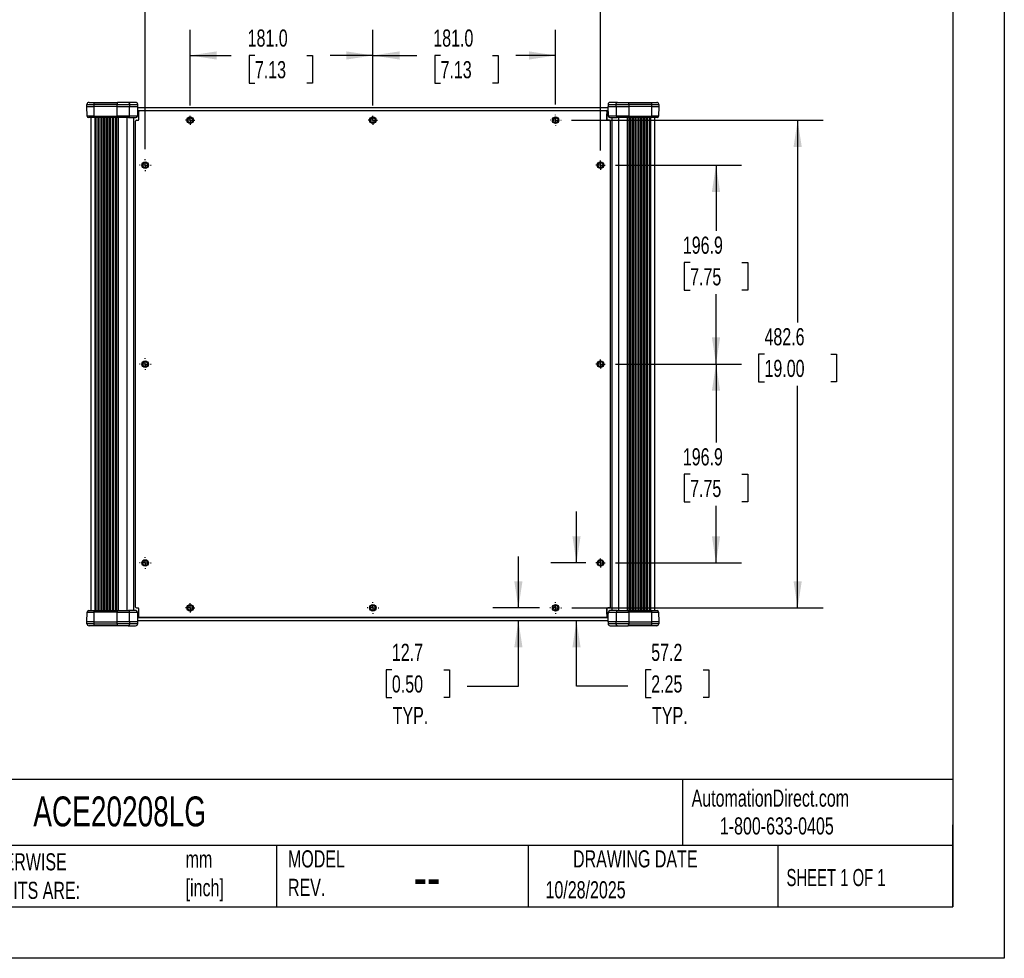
# Model space of a CAD drawing. Header units: millimetres. Extents: x 0 to 2235, y 0 to 1727.
# Tile 4 of 7: x 1260 to 2235, y 0 to 929. Entities that reach past the tile are written whole.
import ezdxf

# ---------------------------------------------------------------- set-up
doc = ezdxf.new("R2010")
doc.units = ezdxf.units.MM
doc.header["$LTSCALE"] = 8
doc.linetypes.add('CENTERX2', pattern=[20.32, 12.7, -2.54, 2.54, -2.54])
doc.layers.add('CENTER', color=40, linetype='CENTERX2')
doc.layers.add('DIMENSIONS', color=140, linetype='Continuous', lineweight=25)
doc.layers.add('TEXT', color=140, linetype='Continuous', lineweight=25)
doc.styles.add('SLDTEXTSTYLE0', font='TXT', dxfattribs={"width": 0.7})
doc.styles.add('SLDTEXTSTYLE1', font='TXT', dxfattribs={"width": 0.65})
doc.dimstyles.new('SLDDIMSTYLE0', dxfattribs={"dimtxt": 17.264063, "dimasz": 26.416, "dimexe": 0, "dimexo": 0.0625, "dimgap": 4.316016, "dimtad": 0, "dimtih": 1, "dimtoh": 1, "dimdec": 1, "dimrnd": 1e-09, "dimzin": 4, "dimdsep": 46, "dimtxsty": 'SLDTEXTSTYLE0', "dimsah": 1, "dimcen": 0.09, "dimadec": 0, "dimazin": 1, "dimtfac": 1, "dimtdec": 1, "dimtofl": 0, "dimtmove": 0, "dimatfit": 3, "dimfxl": 0, "dimfrac": 2, "dimtolj": 1, "dimtzin": 12, "dimarcsym": 0})
doc.dimstyles.new('SLDDIMSTYLE1', dxfattribs={"dimtxt": 17.264063, "dimasz": 26.416, "dimexe": 0, "dimexo": 0.0625, "dimgap": 4.316016, "dimtad": 0, "dimtih": 1, "dimtoh": 1, "dimdec": 1, "dimrnd": 1e-09, "dimzin": 12, "dimdsep": 46, "dimtxsty": 'SLDTEXTSTYLE0', "dimsah": 1, "dimcen": 0.09, "dimadec": 0, "dimazin": 3, "dimtfac": 1, "dimtdec": 1, "dimtofl": 0, "dimtmove": 0, "dimatfit": 3, "dimfxl": 0, "dimfrac": 2, "dimtolj": 1, "dimtzin": 12, "dimarcsym": 0})
doc.dimstyles.new('SLDDIMSTYLE2', dxfattribs={"dimtxt": 17.264063, "dimasz": 26.416, "dimexe": 0, "dimexo": 0.0625, "dimgap": 4.316016, "dimtad": 0, "dimtih": 1, "dimtoh": 1, "dimdec": 1, "dimrnd": 1e-09, "dimzin": 12, "dimdsep": 46, "dimtxsty": 'SLDTEXTSTYLE0', "dimsah": 1, "dimcen": 0.09, "dimadec": 0, "dimazin": 3, "dimtfac": 1, "dimtdec": 1, "dimtmove": 0, "dimatfit": 0, "dimfxl": 0, "dimfrac": 2, "dimtolj": 1, "dimtzin": 12, "dimarcsym": 0})

# ---------------------------------------------------------------- blocks, each defined once
blk = doc.blocks.new('_D_9')
at = {"layer": 'DIMENSIONS'}
for p, q in [((1428.97, 844.1), (1428.97, 918.94)), ((1609.95, 844.1), (1609.95, 918.94)), ((1428.97, 893.54), (1469.69, 893.54)), ((1493.09, 893.54), (1487.29, 893.54)), ((1487.29, 893.54), (1487.29, 866.1)), ((1544.39, 893.54), (1550.19, 893.54)), ((1550.19, 893.54), (1550.19, 866.1)), ((1609.95, 893.54), (1567.78, 893.54)), ((1487.29, 866.1), (1493.09, 866.1)), ((1550.19, 866.1), (1544.39, 866.1))]:
    blk.add_line(p, q, dxfattribs=at)
for points in [[(1428.97, 893.54), (1455.39, 889.47), (1455.39, 897.6)], [(1609.95, 893.54), (1583.53, 897.6), (1583.53, 889.47)]]:
    blk.add_solid(points, dxfattribs=at)
at = {"layer": 'DIMENSIONS', "char_height": 16.933, "attachment_point": 1, "style": 'SLDTEXTSTYLE0'}
for s, insert in [('181.0', (1485.91, 919.23)), ('7.13', (1493.09, 887.93))]:
    blk.add_mtext(s, dxfattribs=dict(at, insert=insert))
blk = doc.blocks.new('_D_10')
at = {"layer": 'DIMENSIONS'}
for p, q in [((1609.95, 844.1), (1609.95, 918.94)), ((1790.92, 845.09), (1790.92, 918.94)), ((1609.95, 893.54), (1653.55, 893.54)), ((1676.94, 893.54), (1671.15, 893.54)), ((1671.15, 893.54), (1671.15, 866.1)), ((1728.25, 893.54), (1734.04, 893.54)), ((1734.04, 893.54), (1734.04, 866.1)), ((1790.92, 893.54), (1751.64, 893.54)), ((1671.15, 866.1), (1676.94, 866.1)), ((1734.04, 866.1), (1728.25, 866.1))]:
    blk.add_line(p, q, dxfattribs=at)
for points in [[(1609.95, 893.54), (1636.36, 889.47), (1636.36, 897.6)], [(1790.92, 893.54), (1764.51, 897.6), (1764.51, 889.47)]]:
    blk.add_solid(points, dxfattribs=at)
at = {"layer": 'DIMENSIONS', "char_height": 16.933, "attachment_point": 1, "style": 'SLDTEXTSTYLE0'}
for s, insert in [('181.0', (1669.76, 919.23)), ('7.13', (1676.94, 887.93))]:
    blk.add_mtext(s, dxfattribs=dict(at, insert=insert))
blk = doc.blocks.new('_D_11')
at = {"layer": 'DIMENSIONS'}
for p, q in [((1384.52, 800.92), (1384.52, 1000.54)), ((1835.37, 799.65), (1835.37, 1000.54)), ((1384.52, 975.14), (1552.34, 975.14)), ((1575.74, 975.14), (1569.94, 975.14)), ((1569.94, 975.14), (1569.94, 947.7)), ((1641.4, 975.14), (1647.2, 975.14)), ((1647.2, 975.14), (1647.2, 947.7)), ((1835.37, 975.14), (1664.79, 975.14)), ((1569.94, 947.7), (1575.74, 947.7)), ((1647.2, 947.7), (1641.4, 947.7))]:
    blk.add_line(p, q, dxfattribs=at)
for points in [[(1384.52, 975.14), (1410.94, 971.08), (1410.94, 979.2)], [(1835.37, 975.14), (1808.96, 979.2), (1808.96, 971.08)]]:
    blk.add_solid(points, dxfattribs=at)
at = {"layer": 'DIMENSIONS', "char_height": 16.933, "attachment_point": 1, "style": 'SLDTEXTSTYLE0'}
for s, insert in [('450.9', (1575.74, 1000.83)), ('17.75', (1575.74, 969.53))]:
    blk.add_mtext(s, dxfattribs=dict(at, insert=insert))
blk = doc.blocks.new('_D_12')
at = {"layer": 'DIMENSIONS'}
for p, q in [((1850.06, 784.97), (1975.13, 784.97)), ((1949.73, 784.97), (1949.73, 719.87)), ((1924.07, 688.57), (1918.28, 688.57)), ((1918.28, 688.57), (1918.28, 661.13)), ((1975.38, 688.57), (1981.17, 688.57)), ((1981.17, 688.57), (1981.17, 661.13)), ((1918.28, 661.13), (1924.07, 661.13)), ((1949.73, 588.12), (1949.73, 657.27)), ((1981.17, 661.13), (1975.38, 661.13)), ((1850.06, 588.12), (1975.13, 588.12))]:
    blk.add_line(p, q, dxfattribs=at)
for points in [[(1949.73, 784.97), (1945.66, 758.55), (1953.79, 758.55)], [(1949.73, 588.12), (1953.79, 614.54), (1945.66, 614.54)]]:
    blk.add_solid(points, dxfattribs=at)
at = {"layer": 'DIMENSIONS', "char_height": 16.933, "attachment_point": 1, "style": 'SLDTEXTSTYLE0'}
for s, insert in [('196.9', (1916.89, 714.26)), ('7.75', (1924.07, 682.96))]:
    blk.add_mtext(s, dxfattribs=dict(at, insert=insert))
blk = doc.blocks.new('_D_13')
at = {"layer": 'DIMENSIONS'}
for p, q in [((1850.06, 588.12), (1975.13, 588.12)), ((1949.73, 588.12), (1949.73, 510.4)), ((1924.07, 479.1), (1918.28, 479.1)), ((1918.28, 479.1), (1918.28, 451.66)), ((1975.38, 479.1), (1981.17, 479.1)), ((1981.17, 479.1), (1981.17, 451.66)), ((1918.28, 451.66), (1924.07, 451.66)), ((1981.17, 451.66), (1975.38, 451.66)), ((1949.73, 391.27), (1949.73, 447.8)), ((1850.06, 391.27), (1975.13, 391.27))]:
    blk.add_line(p, q, dxfattribs=at)
for points in [[(1949.73, 588.12), (1945.66, 561.7), (1953.79, 561.7)], [(1949.73, 391.27), (1953.79, 417.69), (1945.66, 417.69)]]:
    blk.add_solid(points, dxfattribs=at)
at = {"layer": 'DIMENSIONS', "char_height": 16.933, "attachment_point": 1, "style": 'SLDTEXTSTYLE0'}
for s, insert in [('196.9', (1916.89, 504.79)), ('7.75', (1924.07, 473.49))]:
    blk.add_mtext(s, dxfattribs=dict(at, insert=insert))
blk = doc.blocks.new('_D_14')
at = {"layer": 'DIMENSIONS'}
for p, q in [((1806.59, 829.42), (2055.97, 829.42)), ((2030.57, 829.42), (2030.57, 629.23)), ((1997.74, 597.92), (1991.94, 597.92)), ((1991.94, 597.92), (1991.94, 570.48)), ((2063.4, 597.92), (2069.2, 597.92)), ((2069.2, 597.92), (2069.2, 570.48)), ((1991.94, 570.48), (1997.74, 570.48)), ((2030.57, 346.82), (2030.57, 566.62)), ((2069.2, 570.48), (2063.4, 570.48)), ((1806.87, 346.82), (2055.97, 346.82))]:
    blk.add_line(p, q, dxfattribs=at)
for points in [[(2030.57, 829.42), (2026.51, 803), (2034.64, 803)], [(2030.57, 346.82), (2034.64, 373.24), (2026.51, 373.24)]]:
    blk.add_solid(points, dxfattribs=at)
at = {"layer": 'DIMENSIONS', "char_height": 16.933, "attachment_point": 1, "style": 'SLDTEXTSTYLE0'}
for s, insert in [('482.6', (1997.74, 623.62)), ('19.00', (1997.74, 592.31))]:
    blk.add_mtext(s, dxfattribs=dict(at, insert=insert))
blk = doc.blocks.new('_D_15')
at = {"layer": 'DIMENSIONS'}
for p, q in [((1811.58, 391.27), (1811.58, 442.07)), ((1820.69, 391.27), (1786.18, 391.27)), ((1811.58, 269.45), (1811.58, 334.12)), ((1885.57, 285.6), (1879.77, 285.6)), ((1879.77, 285.6), (1879.77, 258.16)), ((1936.87, 285.6), (1942.66, 285.6)), ((1942.66, 285.6), (1942.66, 258.16)), ((1862.38, 269.45), (1811.58, 269.45)), ((1879.77, 258.16), (1885.57, 258.16)), ((1942.66, 258.16), (1936.87, 258.16))]:
    blk.add_line(p, q, dxfattribs=at)
for points in [[(1811.58, 391.27), (1815.64, 417.69), (1807.51, 417.69)], [(1811.58, 334.12), (1807.51, 307.7), (1815.64, 307.7)]]:
    blk.add_solid(points, dxfattribs=at)
at = {"layer": 'DIMENSIONS', "char_height": 16.933, "attachment_point": 1, "style": 'SLDTEXTSTYLE0'}
for s, insert in [('57.2', (1885.57, 311.29)), ('2.25', (1885.57, 279.99)), ('TYP.', (1886.4, 248.68))]:
    blk.add_mtext(s, dxfattribs=dict(at, insert=insert))
blk = doc.blocks.new('_D_16')
at = {"layer": 'DIMENSIONS'}
for p, q in [((1754.04, 346.82), (1754.04, 397.62)), ((1774.97, 346.82), (1728.64, 346.82)), ((1754.04, 269.45), (1754.04, 334.12)), ((1628.75, 285.6), (1622.95, 285.6)), ((1622.95, 285.6), (1622.95, 258.16)), ((1680.05, 285.6), (1685.85, 285.6)), ((1685.85, 285.6), (1685.85, 258.16)), ((1703.24, 269.45), (1754.04, 269.45)), ((1622.95, 258.16), (1628.75, 258.16)), ((1685.85, 258.16), (1680.05, 258.16))]:
    blk.add_line(p, q, dxfattribs=at)
for points in [[(1754.04, 346.82), (1758.1, 373.24), (1749.98, 373.24)], [(1754.04, 334.12), (1749.98, 307.7), (1758.1, 307.7)]]:
    blk.add_solid(points, dxfattribs=at)
at = {"layer": 'DIMENSIONS', "char_height": 16.933, "attachment_point": 1, "style": 'SLDTEXTSTYLE0'}
for s, insert in [('12.7', (1628.75, 311.29)), ('0.50', (1628.75, 279.99)), ('TYP.', (1629.58, 248.68))]:
    blk.add_mtext(s, dxfattribs=dict(at, insert=insert))
blk = doc.blocks.new('SW_CENTERMARKSYMBOL_2')
at = {"layer": 'CENTER', "color": 0}
for p, q in [((-2.54, 0), (-4.52374, 0)), ((0, 0), (-2.54, 0)), ((0, 2.54), (0, 4.52374)), ((0, 0), (0, 2.54)), ((0, 0), (0, -2.54)), ((0, 0), (2.54, 0)), ((2.54, 0), (4.52374, 0)), ((0, -2.54), (0, -4.52374))]:
    blk.add_line(p, q, dxfattribs=at)
blk = doc.blocks.new('SW_CENTERMARKSYMBOL_3')
at = {"layer": 'CENTER', "color": 0}
for p, q in [((-5.08, 0), (-5.7912, 0)), ((0, 0), (-2.54, 0)), ((0, 5.08), (0, 5.7912)), ((0, 0), (0, 2.54)), ((0, 0), (0, -2.54)), ((0, 0), (2.54, 0)), ((5.08, 0), (5.7912, 0)), ((0, -5.08), (0, -5.7912))]:
    blk.add_line(p, q, dxfattribs=at)
blk = doc.blocks.new('SW_CENTERMARKSYMBOL_4')
at = {"layer": 'CENTER', "color": 0}
for p, q in [((-5.08, 0), (-5.7912, 0)), ((0, 0), (-2.54, 0)), ((0, 5.08), (0, 5.7912)), ((0, 0), (0, 2.54)), ((0, 0), (0, -2.54)), ((0, 0), (2.54, 0)), ((5.08, 0), (5.7912, 0)), ((0, -5.08), (0, -5.7912))]:
    blk.add_line(p, q, dxfattribs=at)
blk = doc.blocks.new('SW_CENTERMARKSYMBOL_5')
at = {"layer": 'CENTER', "color": 0}
for p, q in [((-2.54, 0), (-4.52374, 0)), ((0, 0), (-2.54, 0)), ((0, 2.54), (0, 4.52374)), ((0, 0), (0, 2.54)), ((0, 0), (0, -2.54)), ((0, 0), (2.54, 0)), ((2.54, 0), (4.52374, 0)), ((0, -2.54), (0, -4.52374))]:
    blk.add_line(p, q, dxfattribs=at)
blk = doc.blocks.new('SW_CENTERMARKSYMBOL_6')
at = {"layer": 'CENTER', "color": 0}
for p, q in [((-5.08, 0), (-5.7912, 0)), ((0, 0), (-2.54, 0)), ((0, 5.08), (0, 5.7912)), ((0, 0), (0, 2.54)), ((0, 0), (0, -2.54)), ((0, 0), (2.54, 0)), ((5.08, 0), (5.7912, 0)), ((0, -5.08), (0, -5.7912))]:
    blk.add_line(p, q, dxfattribs=at)
blk = doc.blocks.new('SW_CENTERMARKSYMBOL_7')
at = {"layer": 'CENTER', "color": 0}
for p, q in [((-2.54, 0), (-4.52374, 0)), ((0, 0), (-2.54, 0)), ((0, 2.54), (0, 4.52374)), ((0, 0), (0, 2.54)), ((0, 0), (0, -2.54)), ((0, 0), (2.54, 0)), ((2.54, 0), (4.52374, 0)), ((0, -2.54), (0, -4.52374))]:
    blk.add_line(p, q, dxfattribs=at)
blk = doc.blocks.new('SW_CENTERMARKSYMBOL_8')
at = {"layer": 'CENTER', "color": 0}
for p, q in [((-2.54, 0), (-4.52374, 0)), ((0, 0), (-2.54, 0)), ((0, 2.54), (0, 4.52374)), ((0, 0), (0, 2.54)), ((0, 0), (0, -2.54)), ((0, 0), (2.54, 0)), ((2.54, 0), (4.52374, 0)), ((0, -2.54), (0, -4.52374))]:
    blk.add_line(p, q, dxfattribs=at)
blk = doc.blocks.new('SW_CENTERMARKSYMBOL_9')
at = {"layer": 'CENTER', "color": 0}
for p, q in [((-5.08, 0), (-5.7912, 0)), ((0, 0), (-2.54, 0)), ((0, 5.08), (0, 5.7912)), ((0, 0), (0, 2.54)), ((0, 0), (0, -2.54)), ((0, 0), (2.54, 0)), ((5.08, 0), (5.7912, 0)), ((0, -5.08), (0, -5.7912))]:
    blk.add_line(p, q, dxfattribs=at)
blk = doc.blocks.new('SW_CENTERMARKSYMBOL_10')
at = {"layer": 'CENTER', "color": 0}
for p, q in [((-2.54, 0), (-4.52374, 0)), ((0, 0), (-2.54, 0)), ((0, 2.54), (0, 4.52374)), ((0, 0), (0, 2.54)), ((0, 0), (0, -2.54)), ((0, 0), (2.54, 0)), ((2.54, 0), (4.52374, 0)), ((0, -2.54), (0, -4.52374))]:
    blk.add_line(p, q, dxfattribs=at)
blk = doc.blocks.new('SW_CENTERMARKSYMBOL_11')
at = {"layer": 'CENTER', "color": 0}
for p, q in [((-2.54, 0), (-4.52374, 0)), ((0, 0), (-2.54, 0)), ((0, 2.54), (0, 4.52374)), ((0, 0), (0, 2.54)), ((0, 0), (0, -2.54)), ((0, 0), (2.54, 0)), ((2.54, 0), (4.52374, 0)), ((0, -2.54), (0, -4.52374))]:
    blk.add_line(p, q, dxfattribs=at)
blk = doc.blocks.new('SW_CENTERMARKSYMBOL_12')
at = {"layer": 'CENTER', "color": 0}
for p, q in [((-5.08, 0), (-5.7912, 0)), ((0, 0), (-2.54, 0)), ((0, 5.08), (0, 5.7912)), ((0, 0), (0, 2.54)), ((0, 0), (0, -2.54)), ((0, 0), (2.54, 0)), ((5.08, 0), (5.7912, 0)), ((0, -5.08), (0, -5.7912))]:
    blk.add_line(p, q, dxfattribs=at)
blk = doc.blocks.new('SW_CENTERMARKSYMBOL_13')
at = {"layer": 'CENTER', "color": 0}
for p, q in [((-5.08, 0), (-5.5118, 0)), ((0, 0), (-2.54, 0)), ((0, 5.08), (0, 5.5118)), ((0, 0), (0, 2.54)), ((0, 0), (0, -2.54)), ((0, 0), (2.54, 0)), ((5.08, 0), (5.5118, 0)), ((0, -5.08), (0, -5.5118))]:
    blk.add_line(p, q, dxfattribs=at)

msp = doc.modelspace()

# ---------------------------------------------------------------- linework, layer by layer
at = {"color": 7, "linetype": 'Continuous'}
for p, q in [((2235.22, 1727.22), (2235.22, 0.02)), ((2235.22, 0.02), (0.02, 0.02))]:
    msp.add_line(p, q, dxfattribs=at)
for p, q in [((1326.84, 845.14), (1333.58, 845.14)), ((1326.84, 843.14), (1326.84, 845.14)), ((1326.84, 843.14), (1333.58, 843.14)), ((1327, 833.61), (1326.84, 843.14)), ((1328.84, 847.14), (1334.1, 847.14)), ((1333.58, 845.14), (1333.58, 843.14)), ((1356.61, 845.14), (1333.58, 845.14)), ((1356.61, 843.14), (1333.58, 843.14)), ((1333.58, 843.14), (1333.63, 833.61)), ((1334.1, 847.14), (1357.13, 847.14)), ((1356.61, 843.14), (1356.61, 845.14)), ((1356.61, 845.14), (1368.97, 845.14)), ((1356.61, 843.14), (1368.97, 843.14)), ((1356.66, 833.61), (1356.61, 843.14)), ((1367.74, 847.14), (1357.13, 847.14)), ((1375.04, 847.14), (1367.74, 847.14)), ((1368.87, 833.61), (1368.97, 843.14)), ((1368.97, 845.14), (1368.97, 843.14)), ((1368.97, 845.14), (1377.04, 845.14)), ((1368.97, 843.14), (1376.95, 843.14)), ((1376.87, 839.03), (1843.02, 839.03)), ((1376.93, 842.12), (1842.96, 842.12)), ((1376.95, 843.14), (1377.04, 843.14)), ((1377.04, 843.14), (1377.04, 845.14)), ((1378.97, 838.95), (1840.93, 838.95)), ((1842.86, 845.14), (1842.86, 843.14)), ((1842.86, 845.14), (1850.92, 845.14)), ((1842.86, 843.14), (1842.94, 843.14)), ((1842.94, 843.14), (1850.92, 843.14)), ((1843.13, 833.61), (1842.94, 843.14)), ((1852.16, 847.14), (1844.86, 847.14)), ((1850.92, 845.14), (1863.28, 845.14)), ((1850.92, 843.14), (1850.92, 845.14)), ((1850.92, 843.14), (1863.28, 843.14)), ((1850.92, 843.14), (1851.02, 833.61)), ((1852.16, 847.14), (1862.76, 847.14)), ((1862.76, 847.14), (1885.79, 847.14)), ((1863.28, 843.14), (1863.24, 833.61)), ((1863.28, 845.14), (1863.28, 843.14)), ((1886.31, 845.14), (1863.28, 845.14)), ((1886.31, 843.14), (1863.28, 843.14)), ((1885.79, 847.14), (1891.06, 847.14)), ((1886.27, 833.61), (1886.31, 843.14)), ((1886.31, 843.14), (1886.31, 845.14)), ((1886.31, 845.14), (1893.06, 845.14)), ((1886.31, 843.14), (1893.06, 843.14)), ((1893.06, 843.14), (1892.89, 833.61)), ((1893.06, 845.14), (1893.06, 843.14)), ((1333.63, 833.61), (1327, 833.61)), ((1334.01, 832.14), (1328.5, 832.14)), ((1330.94, 344.1), (1330.94, 832.14)), ((1333.63, 833.61), (1356.66, 833.61)), ((1357.04, 832.14), (1334.01, 832.14)), ((1334.64, 832.14), (1334.64, 344.1)), ((1336.09, 344.1), (1336.09, 832.14)), ((1337.54, 832.14), (1337.54, 344.1)), ((1338.99, 344.1), (1338.99, 832.14)), ((1340.44, 832.14), (1340.44, 344.1)), ((1341.89, 344.1), (1341.89, 832.14)), ((1343.34, 832.14), (1343.34, 344.1)), ((1344.79, 344.1), (1344.79, 832.14)), ((1346.24, 832.14), (1346.24, 344.1)), ((1347.68, 344.1), (1347.68, 832.14)), ((1349.13, 832.14), (1349.13, 344.1)), ((1350.58, 344.1), (1350.58, 832.14)), ((1352.03, 832.14), (1352.03, 344.1)), ((1353.48, 344.1), (1353.48, 832.14)), ((1354.93, 832.14), (1354.93, 344.1)), ((1356.38, 344.1), (1356.38, 832.14)), ((1368.87, 833.61), (1356.66, 833.61)), ((1367.94, 832.14), (1357.04, 832.14)), ((1357.67, 832.14), (1357.67, 344.1)), ((1366.44, 832.14), (1366.44, 344.1)), ((1367.94, 832.14), (1375.27, 832.14)), ((1376.76, 833.61), (1368.87, 833.61)), ((1372.94, 832.14), (1372.94, 344.1)), ((1375.79, 829.42), (1377.38, 829.42)), ((1378.17, 830.21), (1378.17, 838.15)), ((1378.17, 830.19), (1378.17, 835.77)), ((1378.17, 835.77), (1378.17, 835.77)), ((1841.72, 838.15), (1841.72, 830.21)), ((1841.72, 835.77), (1841.72, 835.77)), ((1841.72, 830.19), (1841.72, 835.77)), ((1844.1, 829.42), (1842.52, 829.42)), ((1851.02, 833.61), (1843.13, 833.61)), ((1844.62, 832.14), (1851.95, 832.14)), ((1846.96, 344.1), (1846.96, 832.14)), ((1863.24, 833.61), (1851.02, 833.61)), ((1862.85, 832.14), (1851.95, 832.14)), ((1853.45, 344.1), (1853.45, 832.14)), ((1862.22, 344.1), (1862.22, 832.14)), ((1885.88, 832.14), (1862.85, 832.14)), ((1863.24, 833.61), (1886.27, 833.61)), ((1863.52, 832.14), (1863.52, 344.1)), ((1864.97, 344.1), (1864.97, 832.14)), ((1866.41, 832.14), (1866.41, 344.1)), ((1867.86, 344.1), (1867.86, 832.14)), ((1869.31, 832.14), (1869.31, 344.1)), ((1870.76, 344.1), (1870.76, 832.14)), ((1872.21, 832.14), (1872.21, 344.1)), ((1873.66, 344.1), (1873.66, 832.14)), ((1875.11, 832.14), (1875.11, 344.1)), ((1876.56, 344.1), (1876.56, 832.14)), ((1878.01, 832.14), (1878.01, 344.1)), ((1879.45, 344.1), (1879.45, 832.14)), ((1880.9, 832.14), (1880.9, 344.1)), ((1882.35, 344.1), (1882.35, 832.14)), ((1883.8, 832.14), (1883.8, 344.1)), ((1885.25, 344.1), (1885.25, 832.14)), ((1891.39, 832.14), (1885.88, 832.14)), ((1892.89, 833.61), (1886.27, 833.61)), ((1888.96, 832.14), (1888.96, 344.1)), ((1375, 347.61), (1375, 828.63)), ((1844.9, 828.63), (1844.9, 347.61)), ((1326.84, 333.1), (1327, 342.63)), ((1327, 342.63), (1333.63, 342.63)), ((1328.5, 344.1), (1334.01, 344.1)), ((1333.63, 342.63), (1333.58, 333.1)), ((1356.66, 342.63), (1333.63, 342.63)), ((1334.01, 344.1), (1357.04, 344.1)), ((1356.61, 333.1), (1356.66, 342.63)), ((1356.66, 342.63), (1368.87, 342.63)), ((1357.04, 344.1), (1367.94, 344.1)), ((1375.27, 344.1), (1367.94, 344.1)), ((1368.97, 333.1), (1368.87, 342.63)), ((1368.87, 342.63), (1376.76, 342.63)), ((1375.79, 346.82), (1377.38, 346.82)), ((1376.76, 342.63), (1376.95, 333.1)), ((1378.17, 340.47), (1378.17, 346.05)), ((1378.17, 338.09), (1378.17, 346.03)), ((1841.72, 340.47), (1841.72, 346.05)), ((1841.72, 346.03), (1841.72, 338.09)), ((1844.1, 346.82), (1842.52, 346.82)), ((1843.13, 342.63), (1851.02, 342.63)), ((1851.95, 344.1), (1844.62, 344.1)), ((1851.02, 342.63), (1850.92, 333.1)), ((1851.02, 342.63), (1863.24, 342.63)), ((1851.95, 344.1), (1862.85, 344.1)), ((1862.85, 344.1), (1885.88, 344.1)), ((1863.24, 342.63), (1863.28, 333.1)), ((1886.27, 342.63), (1863.24, 342.63)), ((1885.88, 344.1), (1891.39, 344.1)), ((1886.31, 333.1), (1886.27, 342.63)), ((1886.27, 342.63), (1892.89, 342.63)), ((1892.89, 342.63), (1893.06, 333.1)), ((1326.84, 331.1), (1326.84, 333.1)), ((1333.58, 333.1), (1326.84, 333.1)), ((1333.58, 333.1), (1333.58, 331.1)), ((1333.58, 333.1), (1356.61, 333.1)), ((1356.61, 331.1), (1356.61, 333.1)), ((1368.97, 333.1), (1356.61, 333.1)), ((1368.97, 333.1), (1368.97, 331.1)), ((1376.95, 333.1), (1368.97, 333.1)), ((1376.87, 337.21), (1843.02, 337.21)), ((1842.96, 334.12), (1376.93, 334.12)), ((1377.04, 333.1), (1376.95, 333.1)), ((1377.04, 331.1), (1377.04, 333.1)), ((1378.17, 340.47), (1378.17, 340.47)), ((1840.93, 337.3), (1378.97, 337.3)), ((1841.72, 340.47), (1841.72, 340.47)), ((1842.86, 333.1), (1842.86, 331.1)), ((1842.94, 333.1), (1842.86, 333.1)), ((1850.92, 333.1), (1842.94, 333.1)), ((1850.92, 331.1), (1850.92, 333.1)), ((1863.28, 333.1), (1850.92, 333.1)), ((1863.28, 333.1), (1863.28, 331.1)), ((1863.28, 333.1), (1886.31, 333.1)), ((1886.31, 331.1), (1886.31, 333.1)), ((1893.06, 333.1), (1886.31, 333.1)), ((1893.06, 333.1), (1893.06, 331.1)), ((1333.58, 331.1), (1326.84, 331.1)), ((1334.1, 329.1), (1328.84, 329.1)), ((1333.58, 331.1), (1356.61, 331.1)), ((1357.13, 329.1), (1334.1, 329.1)), ((1368.97, 331.1), (1356.61, 331.1)), ((1367.74, 329.1), (1357.13, 329.1)), ((1367.74, 329.1), (1375.04, 329.1)), ((1377.04, 331.1), (1368.97, 331.1)), ((1850.92, 331.1), (1842.86, 331.1)), ((1844.86, 329.1), (1852.16, 329.1)), ((1863.28, 331.1), (1850.92, 331.1)), ((1852.16, 329.1), (1862.76, 329.1)), ((1885.79, 329.1), (1862.76, 329.1)), ((1863.28, 331.1), (1886.31, 331.1)), ((1891.06, 329.1), (1885.79, 329.1)), ((1893.06, 331.1), (1886.31, 331.1))]:
    msp.add_line(p, q)
for centre, radius in [((1428.97, 829.42), 3.25), ((1428.97, 829.42), 2.41), ((1609.95, 829.42), 3.25), ((1609.95, 829.42), 2.41), ((1790.92, 829.42), 3.25), ((1790.92, 829.42), 2.41), ((1384.52, 784.97), 3.25), ((1384.52, 784.97), 2.41), ((1835.37, 784.97), 3.25), ((1835.37, 784.97), 2.41), ((1384.52, 588.12), 3.25), ((1384.52, 588.12), 2.41), ((1835.37, 588.12), 3.25), ((1835.37, 588.12), 2.41), ((1384.52, 391.27), 3.25), ((1384.52, 391.27), 2.41), ((1835.37, 391.27), 3.25), ((1835.37, 391.27), 2.41), ((1428.97, 346.82), 3.25), ((1428.97, 346.82), 2.41), ((1609.95, 346.82), 3.25), ((1609.95, 346.82), 2.41), ((1790.92, 346.82), 3.25), ((1790.92, 346.82), 2.41)]:
    msp.add_circle(centre, radius)
for centre, radius, start, end in [((1328.84, 845.14), 2, 90, 180), ((1335.9, 845.6), 2.37, 139.60931, 191.36905), ((1358.93, 845.6), 2.37, 139.60931, 191.36906), ((1375.04, 845.14), 2, 0, 90), ((1378.97, 838.15), 0.794, 90, 180), ((1840.93, 838.15), 0.794, 0, 90), ((1844.86, 845.14), 2, 90, 180), ((1860.96, 845.6), 2.37, 348.63095, 40.39069), ((1883.99, 845.6), 2.37, 348.63095, 40.39069), ((1891.06, 845.14), 2, 360, 90), ((1328.5, 833.64), 1.5, 181, 270), ((1335.33, 833.27), 1.74, 168.8058, 220.70472), ((1358.36, 833.27), 1.74, 168.8058, 220.70472), ((1375.79, 828.63), 0.794, 90, 180), ((1375.27, 833.64), 1.5, 270, 0), ((1375.27, 833.63), 1.5, 270.14429, 359.1504), ((1377.38, 830.21), 0.794, 270, 0), ((1842.52, 830.21), 0.794, 180, 270), ((1844.62, 833.64), 1.5, 181.13026, 270), ((1844.62, 833.63), 1.5, 180.8496, 269.85571), ((1844.1, 828.63), 0.794, 0, 90), ((1861.53, 833.27), 1.74, 319.29528, 11.1942), ((1884.56, 833.27), 1.74, 319.29528, 11.1942), ((1891.39, 833.64), 1.5, 270, 359), ((1328.5, 342.6), 1.5, 90, 179), ((1335.33, 342.97), 1.74, 139.29528, 191.1942), ((1358.36, 342.97), 1.74, 139.29528, 191.1942), ((1375.79, 347.61), 0.794, 180, 270), ((1375.27, 342.6), 1.5, 0, 90), ((1375.27, 342.61), 1.5, 0.8496, 89.85571), ((1377.38, 346.03), 0.794, 0, 90), ((1842.52, 346.03), 0.794, 90, 180), ((1844.62, 342.6), 1.5, 90, 178.92502), ((1844.62, 342.61), 1.5, 90.14429, 179.1504), ((1844.1, 347.61), 0.794, 270, 0), ((1861.53, 342.97), 1.74, 348.8058, 40.70472), ((1884.56, 342.97), 1.74, 348.8058, 40.70472), ((1891.39, 342.6), 1.5, 1, 90), ((1378.97, 338.09), 0.794, 180, 270), ((1840.93, 338.09), 0.794, 270, 0), ((1328.84, 331.1), 2, 180, 270), ((1335.9, 330.64), 2.37, 168.63095, 220.39069), ((1358.93, 330.64), 2.37, 168.63095, 220.39069), ((1375.04, 331.1), 2, 270, 0), ((1844.86, 331.1), 2, 180, 270), ((1860.96, 330.64), 2.37, 319.60931, 11.36906), ((1883.99, 330.64), 2.37, 319.60931, 11.36905), ((1891.06, 331.1), 2, 270, 0)]:
    msp.add_arc(centre, radius, start, end)
for points, knots in [([(1367.74, 847.14), (1367.9, 847.14), (1368.06, 847.08), (1368.36, 846.88), (1368.5, 846.74), (1368.73, 846.37), (1368.82, 846.14), (1368.94, 845.66), (1368.97, 845.4), (1368.97, 845.14)], [0, 0, 0, 0, 0.25, 0.25, 0.5, 0.5, 0.75, 0.75, 1, 1, 1, 1]), ([(1376.95, 843.14), (1376.94, 842.39), (1376.9, 840.8), (1376.84, 837.62), (1376.8, 835.2), (1376.77, 833.61)], [0, 0, 0, 0, 0.236123, 0.500011, 1, 1, 1, 1]), ([(1850.92, 845.14), (1850.92, 845.4), (1850.95, 845.66), (1851.08, 846.14), (1851.17, 846.37), (1851.4, 846.74), (1851.53, 846.88), (1851.83, 847.08), (1851.99, 847.14), (1852.16, 847.14)], [0, 0, 0, 0, 0.25, 0.25, 0.5, 0.5, 0.75, 0.75, 1, 1, 1, 1]), ([(1367.94, 832.14), (1368.06, 832.14), (1368.18, 832.18), (1368.41, 832.32), (1368.51, 832.43), (1368.68, 832.7), (1368.75, 832.87), (1368.84, 833.22), (1368.87, 833.42), (1368.87, 833.61)], [0, 0, 0, 0, 0.25, 0.25, 0.5, 0.5, 0.75, 0.75, 1, 1, 1, 1]), ([(1851.02, 833.61), (1851.03, 833.42), (1851.05, 833.22), (1851.15, 832.87), (1851.22, 832.7), (1851.39, 832.43), (1851.49, 832.32), (1851.71, 832.18), (1851.83, 832.14), (1851.95, 832.14)], [0, 0, 0, 0, 0.25, 0.25, 0.5, 0.5, 0.75, 0.75, 1, 1, 1, 1]), ([(1368.87, 342.63), (1368.87, 342.83), (1368.84, 343.02), (1368.75, 343.38), (1368.68, 343.54), (1368.51, 343.81), (1368.41, 343.92), (1368.18, 344.07), (1368.06, 344.1), (1367.94, 344.1)], [0, 0, 0, 0, 0.25, 0.25, 0.5, 0.5, 0.75, 0.75, 1, 1, 1, 1]), ([(1842.94, 333.1), (1842.96, 333.85), (1842.99, 335.44), (1843.05, 338.62), (1843.1, 341.04), (1843.13, 342.63)], [0, 0, 0, 0, 0.236123, 0.500011, 1, 1, 1, 1]), ([(1851.95, 344.1), (1851.83, 344.1), (1851.71, 344.07), (1851.49, 343.92), (1851.39, 343.81), (1851.22, 343.54), (1851.15, 343.38), (1851.05, 343.02), (1851.03, 342.83), (1851.02, 342.63)], [0, 0, 0, 0, 0.25, 0.25, 0.5, 0.5, 0.75, 0.75, 1, 1, 1, 1]), ([(1368.97, 331.1), (1368.97, 330.84), (1368.94, 330.58), (1368.82, 330.1), (1368.73, 329.88), (1368.5, 329.51), (1368.36, 329.36), (1368.06, 329.16), (1367.9, 329.1), (1367.74, 329.1)], [0, 0, 0, 0, 0.25, 0.25, 0.5, 0.5, 0.75, 0.75, 1, 1, 1, 1]), ([(1852.16, 329.1), (1851.99, 329.1), (1851.83, 329.16), (1851.53, 329.36), (1851.4, 329.51), (1851.17, 329.88), (1851.08, 330.1), (1850.95, 330.58), (1850.92, 330.84), (1850.92, 331.1)], [0, 0, 0, 0, 0.25, 0.25, 0.5, 0.5, 0.75, 0.75, 1, 1, 1, 1])]:
    msp.add_open_spline(points, degree=3, knots=knots)
for points in [[(1376.77, 833.61), (1376.77, 833.61), (1376.77, 833.61), (1376.77, 833.61)], [(1843.12, 833.61), (1843.12, 833.61), (1843.12, 833.61), (1843.13, 833.61)], [(1376.77, 342.63), (1376.77, 342.63), (1376.77, 342.63), (1376.76, 342.63)], [(1843.13, 342.63), (1843.12, 342.63), (1843.12, 342.63), (1843.12, 342.63)]]:
    msp.add_open_spline(points, degree=3)
at = {"layer": 'TEXT'}
for p, q in [((2184.4, 1676.4), (2184.4, 50.8)), ((2184.4, 177.01), (50.8, 177.01)), ((1916.6, 177.01), (1916.6, 111.76)), ((2184.4, 50.8), (2184.4, 132.08)), ((2184.4, 111.76), (50.8, 111.76)), ((1514.41, 111.76), (1514.41, 50.8)), ((1763.72, 111.76), (1763.72, 50.8)), ((2010.79, 111.76), (2010.79, 50.8)), ((50.8, 50.8), (2184.4, 50.8))]:
    msp.add_line(p, q, dxfattribs=at)

# ---------------------------------------------------------------- block references
at = {"layer": 'CENTER'}
for name, p in [('SW_CENTERMARKSYMBOL_5', (1428.97, 829.42)), ('SW_CENTERMARKSYMBOL_10', (1609.95, 829.42)), ('SW_CENTERMARKSYMBOL_13', (1790.92, 829.42)), ('SW_CENTERMARKSYMBOL_3', (1384.52, 784.97)), ('SW_CENTERMARKSYMBOL_2', (1835.37, 784.97)), ('SW_CENTERMARKSYMBOL_4', (1384.52, 588.12)), ('SW_CENTERMARKSYMBOL_7', (1835.37, 588.12)), ('SW_CENTERMARKSYMBOL_9', (1384.52, 391.27)), ('SW_CENTERMARKSYMBOL_8', (1835.37, 391.27)), ('SW_CENTERMARKSYMBOL_11', (1428.97, 346.82)), ('SW_CENTERMARKSYMBOL_6', (1609.95, 346.82)), ('SW_CENTERMARKSYMBOL_12', (1790.92, 346.82))]:
    msp.add_blockref(name, p, dxfattribs=at)

# ---------------------------------------------------------------- texts
at = {"color": 179, "linetype": 'Continuous', "lineweight": 18, "char_height": 16.9333, "attachment_point": 1, "style": 'SLDTEXTSTYLE0'}
for s, insert in [('AutomationDirect.com', (1925.56, 167.01)), ('1-800-633-0405', (1953.53, 139.5))]:
    msp.add_mtext(s, dxfattribs=dict(at, insert=insert))
at = {"layer": 'TEXT'}
for s, insert, char_height, attachment_point, style in [('ACE20208LG', (1273.66, 160.19), 29.633, 1, 'SLDTEXTSTYLE0'), ('UNLESS OTHERWISE ^JSPECIFIED UNITS ARE:', (1142.95, 103.97), 16.9333, 1, 'SLDTEXTSTYLE0'), ('mm^J[inch]', (1424.51, 106.63), 16.933, 1, 'SLDTEXTSTYLE0'), ('MODEL ^JREV.', (1525.87, 106.91), 16.9333, 1, 'SLDTEXTSTYLE0'), ('DRAWING DATE', (1869.8, 106.91), 16.9333, 2, 'SLDTEXTSTYLE0'), ('SHEET 1 OF 1', (2019.53, 88.41), 16.9333, 1, 'SLDTEXTSTYLE1'), ('--', (1650.38, 101.87), 42.333, 1, 'SLDTEXTSTYLE0'), ('10/28/2025', (1780.9, 76.29), 16.933, 1, 'SLDTEXTSTYLE0')]:
    msp.add_mtext(s, dxfattribs=dict(at, insert=insert, char_height=char_height, attachment_point=attachment_point, style=style))

# ---------------------------------------------------------------- dimensions: what is measured, and where the dimension line sits
at = {"layer": 'DIMENSIONS'}
for base, p1, p2, dimstyle, picture, middle in [((1835.37199366, 975.13947102), (1384.52199366, 790.76217102), (1835.37199366, 789.49471102), 'SLDDIMSTYLE1', '_D_11', (1608.56815044, 975.13947102)), ((1609.95, 893.54), (1428.97, 833.94), (1609.95, 833.94), 'SLDDIMSTYLE0', '_D_9', (1518.74, 893.54)), ((1790.92, 893.54), (1609.95, 833.94), (1790.92, 834.93), 'SLDDIMSTYLE0', '_D_10', (1702.6, 893.54))]:
    dim = msp.add_linear_dim(base=base, p1=p1, p2=p2, dimstyle=dimstyle, dxfattribs=at)
    dim.commit()
    dim.dimension.update_dxf_attribs({"geometry": picture, "text_midpoint": middle, "dimtype": 160})
for base, p1, p2, picture, middle in [((2030.57, 346.82), (1796.43, 829.42), (1796.71, 346.82), '_D_14', (2030.57, 597.92)), ((1949.72533327, 588.12097102), (1839.89573366, 784.97097102), (1839.89573366, 588.12097102), '_D_12', (1949.72533327, 688.56860108)), ((1949.72533327, 391.27097102), (1839.89573366, 588.12097102), (1839.89573366, 391.27097102), '_D_13', (1949.72533327, 479.10126658))]:
    dim = msp.add_linear_dim(base=base, p1=p1, p2=p2, angle=90, dimstyle='SLDDIMSTYLE1', dxfattribs=at)
    dim.commit()
    dim.dimension.update_dxf_attribs({"geometry": picture, "text_midpoint": middle, "dimtype": 160})
for base, p1, p2, picture, middle in [((1811.57510393, 334.12097102), (1830.84825366, 391.27097102), (1862.21935825, 334.12097102), '_D_15', (1811.57510393, 269.44586889)), ((1754.04, 334.12), (1785.13, 346.82), (1862.22, 334.12), '_D_16', (1754.04, 269.45))]:
    dim = msp.add_linear_dim(base=base, p1=p1, p2=p2, angle=90, text='<>\\PTYP.', dimstyle='SLDDIMSTYLE2', dxfattribs=at)
    dim.commit()
    dim.dimension.update_dxf_attribs({"geometry": picture, "text_midpoint": middle, "dimtype": 160})

doc.saveas('drawing.dxf')
